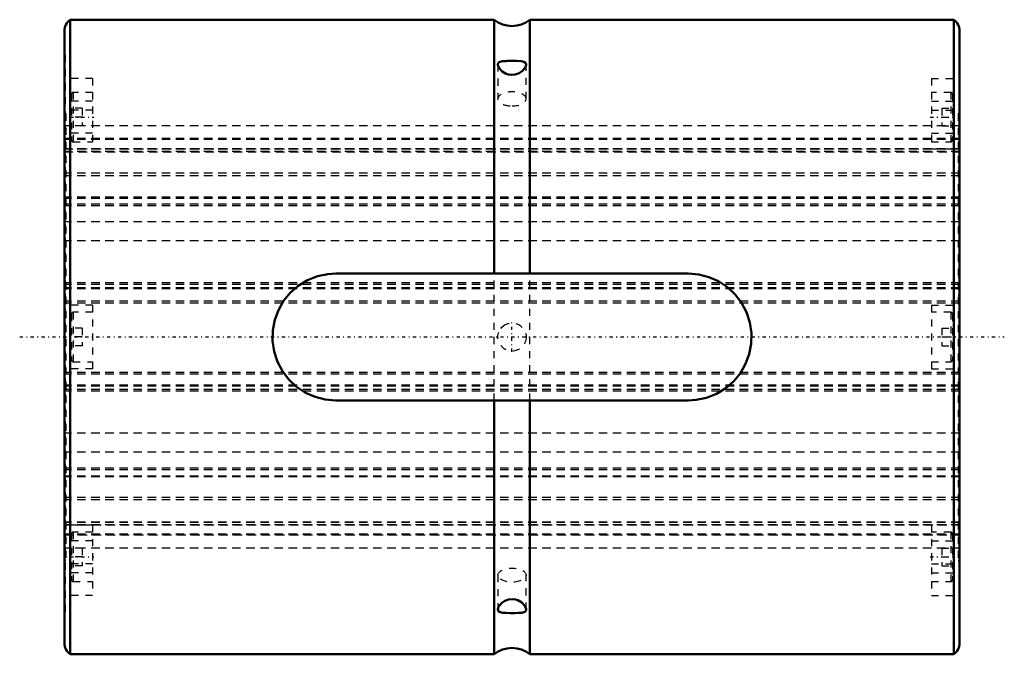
# Model space of a CAD drawing. Header units: millimetres. Extents: x -6 to 133, y -45 to 45.
import ezdxf

# ---------------------------------------------------------------- set-up
doc = ezdxf.new("R2010")
doc.units = ezdxf.units.MM
doc.linetypes.add('Center', pattern=[1.5, 0.45, -0.5, 0.05, -0.5])
doc.linetypes.add('Dashed', pattern=[2, 1, -1])
for name, color, linetype, lineweight in [('2d ConnectionPoints', 7, 'Continuous', 50), ('AM_0', 7, 'Continuous', 50), ('AM_7', 7, 'Center', 25), ('AM_9', 6, 'Dashed', 25)]:
    doc.layers.add(name, color=color, linetype=linetype, lineweight=lineweight)

# ---------------------------------------------------------------- blocks, each defined once
blk = doc.blocks.new('1_60X_cylinder_0_in_SLS601127_00__4')
at = {"layer": 'AM_0'}
for p, q in [((60.97, 45), (0.8, 45)), ((0.8, 45), (0.8, -45)), ((60.97, 45), (60.97, 9)), ((126.2, 45), (66.03, 45)), ((66.03, 45), (66.03, 9)), ((126.2, 45), (126.2, -45)), ((0, 43.4), (0, -43.4)), ((127, 43.4), (127, -43.4)), ((38.5, 9), (88.5, 9)), ((88.5, -9), (38.5, -9)), ((60.97, -9), (60.97, -45)), ((66.03, -9), (66.03, -45)), ((0.8, -45), (60.97, -45)), ((66.03, -45), (126.2, -45))]:
    blk.add_line(p, q, dxfattribs=at)
for points in [[(62.67, 39.14), (62.1, 39.1), (61.7, 38.99), (61.58, 38.89), (61.51, 38.75), (61.5, 38.65)], [(65.5, 38.65), (65.43, 38.88), (65.2, 39.04), (64.78, 39.12), (64.17, 39.15), (63.5, 39.15), (62.91, 39.15), (62.67, 39.14)], [(61.5, 38.65), (61.54, 38.42), (61.74, 38.06), (62.11, 37.67), (62.69, 37.32), (63.01, 37.21), (63.36, 37.16), (63.97, 37.21), (64.52, 37.41), (64.99, 37.76), (65.36, 38.21), (65.46, 38.43), (65.5, 38.62), (65.5, 38.65)], [(38.5, -9), (37.01, -8.87), (35.55, -8.5), (34.19, -7.9), (32.94, -7.08), (31.84, -6.05), (30.92, -4.85), (30.21, -3.5), (29.74, -2.05), (29.52, -0.55), (29.55, 0.96), (29.83, 2.42), (30.35, 3.81), (31.09, 5.11), (32.03, 6.26), (33.18, 7.26), (34.47, 8.05), (35.89, 8.61), (37.38, 8.93), (38.5, 9)], [(88.5, 9), (89.99, 8.87), (91.45, 8.5), (92.81, 7.9), (94.06, 7.08), (95.16, 6.05), (96.08, 4.85), (96.79, 3.5), (97.26, 2.05), (97.48, 0.55), (97.45, -0.96), (97.17, -2.42), (96.65, -3.81), (95.91, -5.11), (94.97, -6.26), (93.82, -7.26), (92.53, -8.05), (91.11, -8.61), (89.62, -8.93), (88.5, -9)], [(65.5, -38.65), (65.45, -38.42), (65.26, -38.06), (64.88, -37.66), (64.31, -37.31), (63.98, -37.21), (63.63, -37.16), (63.02, -37.21), (62.48, -37.42), (62, -37.76), (61.64, -38.22), (61.54, -38.43), (61.5, -38.63), (61.5, -38.65)], [(61.5, -38.65), (61.57, -38.89), (61.8, -39.04), (62.22, -39.12), (62.67, -39.14)], [(62.67, -39.14), (63.25, -39.15), (63.86, -39.15), (64.41, -39.14), (64.91, -39.1), (65.3, -38.99), (65.42, -38.89), (65.49, -38.75), (65.5, -38.65)]]:
    blk.add_lwpolyline(points, dxfattribs=at)
for centre, radius, start, end in [((2, 43.4), 2, 126.8699, 180), ((63.5, 48.1), 4, 230.7652, 309.2348), ((125, 43.4), 2, 360, 53.1301), ((2, -43.4), 2, 180, 233.1301), ((63.5, -48.1), 4, 50.7652, 129.2348), ((125, -43.4), 2, 306.8699, 0)]:
    blk.add_arc(centre, radius, start, end, dxfattribs=at)
at = {"layer": 'AM_7'}
for p, q in [((0.85, 31.18), (4.15, 31.18)), ((122.85, 31.18), (126.15, 31.18)), ((63.5, -2.1), (63.5, 2.1)), ((-6.35, 0), (133.35, 0)), ((0.85, -31.18), (4.15, -31.18)), ((122.85, -31.18), (126.15, -31.18))]:
    blk.add_line(p, q, dxfattribs=at)
at = {"layer": 'AM_9'}
for p, q in [((0.1, 40), (0, 40)), ((0.1, 40), (0.1, -40)), ((127, 40), (126.9, 40)), ((126.9, 40), (126.9, -40)), ((61.5, 38.64), (61.5, 33.77)), ((65.5, 33.77), (65.5, 38.65)), ((4, 36.67), (0.1, 36.67)), ((4, 36.67), (4, 26.68)), ((123, 36.67), (123, 26.68)), ((123, 36.67), (126.9, 36.67)), ((1, 34.43), (1, 27.93)), ((1.25, 34.68), (1.25, 27.68)), ((4, 34.68), (1.25, 34.68)), ((125.75, 34.68), (123, 34.68)), ((125.75, 34.68), (125.75, 27.68)), ((126, 34.43), (126, 27.93)), ((4, 33.43), (0.1, 33.43)), ((4, 32.17), (0.1, 32.17)), ((2.5, 32.43), (1, 32.43)), ((2.5, 32.43), (2.5, 29.93)), ((123, 33.43), (126.9, 33.43)), ((123, 32.17), (126.9, 32.17)), ((124.5, 32.43), (126, 32.43)), ((124.5, 32.43), (124.5, 29.93)), ((0.2, 31.68), (0.1, 31.68)), ((0.2, 31.68), (0.2, -31.68)), ((2.5, 31.18), (1, 31.18)), ((124.5, 31.18), (126, 31.18)), ((126.8, 31.68), (126.9, 31.68)), ((126.8, 31.68), (126.8, -31.68)), ((0.2, 29.95), (0.1, 29.95)), ((126.8, 29.96), (0.2, 29.96)), ((2.5, 29.93), (1, 29.93)), ((124.5, 29.93), (126, 29.93)), ((126.8, 29.95), (126.9, 29.95)), ((4, 28.93), (0.1, 28.93)), ((0.2, 28.1), (0.1, 28.1)), ((0.2, 28.05), (0.1, 28.05)), ((126.8, 28.14), (0.2, 28.14)), ((126.8, 28.12), (0.2, 28.12)), ((126.8, 28.01), (0.2, 28.01)), ((123, 28.93), (126.9, 28.93)), ((126.8, 28.1), (126.9, 28.1)), ((126.8, 28.05), (126.9, 28.05)), ((0.2, 26.81), (0.1, 26.81)), ((0.1, 26.68), (4, 26.68)), ((0.2, 26.69), (126.8, 26.69)), ((126.8, 26.69), (0.2, 26.69)), ((126.8, 26.69), (0.2, 26.69)), ((126.8, 26.66), (0.2, 26.66)), ((1.25, 27.68), (4, 27.68)), ((123, 27.68), (125.75, 27.68)), ((123, 26.68), (126.9, 26.68)), ((126.9, 26.81), (126.8, 26.81)), ((126.8, 26.29), (0.2, 26.29)), ((0.2, 26.26), (126.8, 26.26)), ((0.2, 23.98), (0.1, 23.98)), ((126.8, 23.98), (126.9, 23.98)), ((126.8, 23.24), (0.2, 23.24)), ((126.8, 22.87), (0.2, 22.87)), ((0.2, 19.62), (0.1, 19.62)), ((126.8, 19.81), (0.2, 19.81)), ((126.8, 19.65), (0.2, 19.65)), ((126.8, 19.62), (126.9, 19.62)), ((126.8, 18.83), (0.2, 18.83)), ((126.8, 18.61), (0.2, 18.61)), ((0.2, 16.9), (0.1, 16.9)), ((126.8, 16.9), (126.9, 16.9)), ((126.8, 16.34), (0.2, 16.34)), ((0.2, 14.77), (0.1, 14.77)), ((126.8, 14.77), (126.9, 14.77)), ((126.8, 13.62), (0.2, 13.62)), ((0.2, 8.48), (0.1, 8.48)), ((60.97, -9), (60.97, 9)), ((66.03, -9), (66.03, 9)), ((126.8, 8.48), (126.9, 8.48)), ((126.8, 7.68), (0.2, 7.68)), ((126.8, 7.46), (0.2, 7.46)), ((126.8, 6.99), (0.2, 6.99)), ((0.2, 5.97), (0.1, 5.97)), ((126.8, 6.85), (0.2, 6.85)), ((126.8, 5.97), (126.9, 5.97)), ((4, 4.5), (0.1, 4.5)), ((126.8, 5.07), (0.2, 5.07)), ((126.8, 4.81), (0.2, 4.81)), ((4, 4.5), (4, -4.5)), ((123, 4.5), (123, -4.5)), ((123, 4.5), (126.9, 4.5)), ((1, 3.25), (1, -3.25)), ((1.25, 3.5), (1.25, -3.5)), ((4, 3.5), (1.25, 3.5)), ((125.75, 3.5), (123, 3.5)), ((125.75, 3.5), (125.75, -3.5)), ((126, 3.25), (126, -3.25)), ((62.39, 1.66), (62.45, 1.7)), ((0.2, 1.24), (0.1, 1.24)), ((2.5, 1.25), (1, 1.25)), ((2.5, 1.25), (2.5, -1.25)), ((124.5, 1.25), (126, 1.25)), ((124.5, 1.25), (124.5, -1.25)), ((126.8, 1.24), (126.9, 1.24)), ((0.1, -1.24), (0.2, -1.24)), ((2.5, 0), (1, 0)), ((2.5, -1.25), (1, -1.25)), ((124.5, 0), (126, 0)), ((124.5, -1.25), (126, -1.25)), ((126.8, -1.24), (126.9, -1.24)), ((1.25, -3.5), (4, -3.5)), ((123, -3.5), (125.75, -3.5)), ((4, -4.5), (0.1, -4.5)), ((126.8, -5.02), (0.2, -5.02)), ((126.8, -5.27), (0.2, -5.27)), ((123, -4.5), (126.9, -4.5)), ((0.2, -5.97), (0.1, -5.97)), ((126.8, -6.84), (0.2, -6.84)), ((126.8, -6.95), (0.2, -6.95)), ((126.8, -5.97), (126.9, -5.97)), ((126.8, -7.46), (0.2, -7.46)), ((126.8, -7.68), (0.2, -7.68)), ((0.2, -8.48), (0.1, -8.48)), ((126.8, -8.48), (126.9, -8.48)), ((126.8, -13.62), (0.2, -13.62)), ((0.2, -14.77), (0.1, -14.77)), ((126.8, -14.77), (126.9, -14.77)), ((126.8, -16.34), (0.2, -16.34)), ((0.2, -16.9), (0.1, -16.9)), ((126.8, -16.9), (126.9, -16.9)), ((126.8, -18.61), (0.2, -18.61)), ((126.8, -18.83), (0.2, -18.83)), ((0.2, -19.62), (0.1, -19.62)), ((126.8, -19.72), (0.2, -19.72)), ((126.8, -19.85), (0.2, -19.85)), ((126.8, -19.62), (126.9, -19.62)), ((126.8, -22.74), (0.2, -22.74)), ((126.8, -23.11), (0.2, -23.11)), ((0.2, -23.98), (0.1, -23.98)), ((126.8, -23.98), (126.9, -23.98)), ((126.8, -26.26), (0.2, -26.26)), ((126.8, -26.29), (0.2, -26.29)), ((4, -26.68), (0.1, -26.68)), ((0.1, -26.81), (0.2, -26.81)), ((126.8, -26.63), (0.2, -26.63)), ((126.8, -26.64), (0.2, -26.64)), ((126.8, -26.66), (0.2, -26.66)), ((0.2, -26.66), (126.8, -26.66)), ((126.8, -27.94), (0.2, -27.94)), ((1, -27.93), (1, -34.43)), ((1.25, -27.68), (1.25, -34.68)), ((4, -27.68), (1.25, -27.68)), ((4, -26.68), (4, -36.67)), ((126.9, -26.68), (123, -26.68)), ((123, -26.68), (123, -36.67)), ((125.75, -27.68), (123, -27.68)), ((125.75, -27.68), (125.75, -34.68)), ((126, -27.93), (126, -34.43)), ((126.8, -26.81), (126.9, -26.81)), ((0.2, -28.05), (0.1, -28.05)), ((0.2, -28.1), (0.1, -28.1)), ((4, -28.93), (0.1, -28.93)), ((126.8, -28.05), (0.2, -28.05)), ((0.2, -28.07), (126.8, -28.07)), ((123, -28.93), (126.9, -28.93)), ((126.8, -28.05), (126.9, -28.05)), ((126.8, -28.1), (126.9, -28.1)), ((0.2, -29.95), (0.1, -29.95)), ((126.8, -29.96), (0.2, -29.96)), ((2.5, -29.93), (1, -29.93)), ((2.5, -29.93), (2.5, -32.43)), ((124.5, -29.93), (126, -29.93)), ((124.5, -29.93), (124.5, -32.43)), ((126.8, -29.95), (126.9, -29.95)), ((0.2, -31.68), (0.1, -31.68)), ((2.5, -31.18), (1, -31.18)), ((124.5, -31.18), (126, -31.18)), ((126.8, -31.68), (126.9, -31.68)), ((4, -32.17), (0.1, -32.17)), ((4, -33.43), (0.1, -33.43)), ((2.5, -32.43), (1, -32.43)), ((123, -32.17), (126.9, -32.17)), ((123, -33.43), (126.9, -33.43)), ((124.5, -32.43), (126, -32.43)), ((1.25, -34.68), (4, -34.68)), ((61.5, -33.77), (61.5, -38.65)), ((65.5, -38.64), (65.5, -33.77)), ((123, -34.68), (125.75, -34.68)), ((4, -36.67), (0.1, -36.67)), ((123, -36.67), (126.9, -36.67)), ((0, -40), (0.1, -40)), ((126.9, -40), (127, -40))]:
    blk.add_line(p, q, dxfattribs=at)
blk.add_lwpolyline([(61.92, 1.22), (62.01, 1.33), (62.39, 1.66)], dxfattribs=at)
blk.add_circle((63.5, 0), 2, dxfattribs=at)
for centre, start, end in [((1.25, 34.43), 90, 180), ((125.75, 34.43), 360, 90), ((1.25, 27.93), 180, 270), ((125.75, 27.93), 270, 0), ((1.25, 3.25), 90, 180), ((125.75, 3.25), 360, 90), ((1.25, -3.25), 180, 270), ((125.75, -3.25), 270, 0), ((1.25, -27.93), 90, 180), ((125.75, -27.93), 360, 90), ((1.25, -34.43), 180, 270), ((125.75, -34.43), 270, 0)]:
    blk.add_arc(centre, 0.25, start, end, dxfattribs=at)
for start_param, end_param in [(0, 4.712389), (4.712389, 6.283185)]:
    blk.add_ellipse((63.5, 33.77), major_axis=(2, 0), ratio=0.5, start_param=start_param, end_param=end_param, dxfattribs=at)
blk.add_ellipse((63.5, -33.77), major_axis=(-2, 0), ratio=0.5, dxfattribs=at)
blk = doc.blocks.new('2_60_X127__0_in_SLS601127_00__4')
at = {"layer": 'AM_9'}
for p, q in [((127, 29.96), (0, 29.96)), ((127, 28.14), (0, 28.14)), ((127, 28.12), (0, 28.12)), ((127, 28.01), (0, 28.01)), ((0, 26.69), (127, 26.69)), ((127, 26.69), (0, 26.69)), ((127, 26.69), (0, 26.69)), ((127, 26.66), (0, 26.66)), ((127, 26.29), (0, 26.29)), ((0, 26.26), (127, 26.26)), ((127, 23.24), (0, 23.24)), ((127, 22.87), (0, 22.87)), ((127, 19.81), (0, 19.81)), ((127, 19.65), (0, 19.65)), ((127, 18.83), (0, 18.83)), ((127, 18.61), (0, 18.61)), ((127, 16.34), (0, 16.34)), ((127, 13.62), (0, 13.62)), ((127, 7.68), (0, 7.68)), ((127, 7.46), (0, 7.46)), ((127, 6.99), (0, 6.99)), ((127, 6.85), (0, 6.85)), ((127, 5.07), (0, 5.07)), ((127, 4.81), (0, 4.81)), ((127, -5.02), (0, -5.02)), ((127, -5.27), (0, -5.27)), ((127, -6.84), (0, -6.84)), ((127, -6.95), (0, -6.95)), ((127, -7.46), (0, -7.46)), ((127, -7.68), (0, -7.68)), ((127, -13.62), (0, -13.62)), ((127, -16.34), (0, -16.34)), ((127, -18.61), (0, -18.61)), ((127, -18.83), (0, -18.83)), ((127, -19.72), (0, -19.72)), ((127, -19.85), (0, -19.85)), ((127, -22.74), (0, -22.74)), ((127, -23.11), (0, -23.11)), ((127, -26.26), (0, -26.26)), ((127, -26.29), (0, -26.29)), ((127, -26.63), (0, -26.63)), ((127, -26.64), (0, -26.64)), ((127, -26.66), (0, -26.66)), ((0, -26.66), (127, -26.66)), ((127, -27.94), (0, -27.94)), ((127, -28.05), (0, -28.05)), ((0, -28.07), (127, -28.07)), ((127, -29.96), (0, -29.96))]:
    blk.add_line(p, q, dxfattribs=at)

msp = doc.modelspace()

# ---------------------------------------------------------------- linework, layer by layer
at = {"layer": '2d ConnectionPoints'}
msp.add_point((0, 0), dxfattribs=at)

# ---------------------------------------------------------------- block references
for name in ['1_60X_cylinder_0_in_SLS601127_00__4', '2_60_X127__0_in_SLS601127_00__4']:
    msp.add_blockref(name, (0, 0))

doc.saveas('drawing.dxf')
